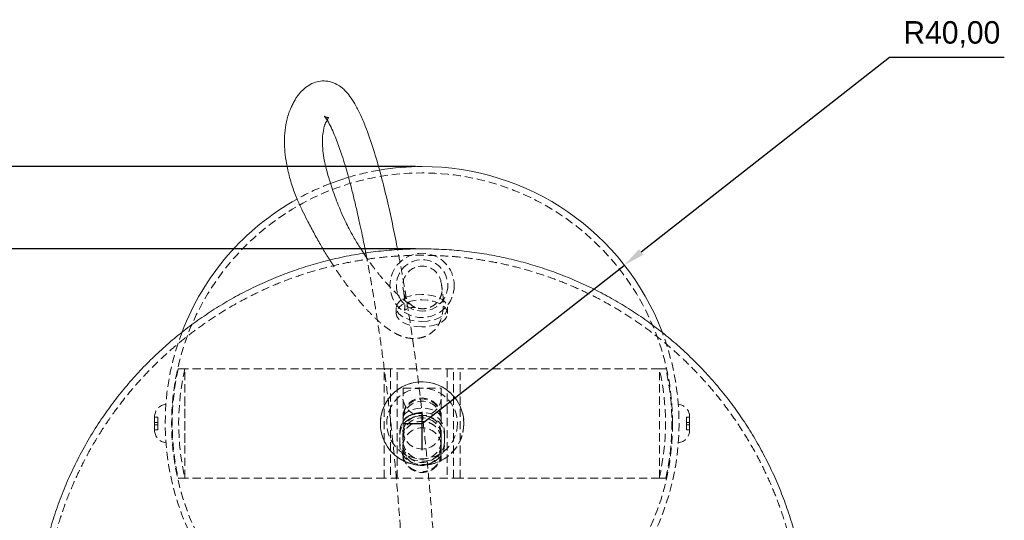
# Model space of a CAD drawing. Header units: millimetres. Extents: x 221 to 745, y 255 to 728.
# Tile 6 of 7: x 313 to 467, y 650 to 728. Entities that reach past the tile are written whole.
import ezdxf

# ---------------------------------------------------------------- set-up
doc = ezdxf.new("R2010")
doc.units = ezdxf.units.MM
doc.header["$PDSIZE"] = -1
doc.linetypes.add('CENTERX2', pattern=[20.32, 12.7, -2.54, 2.54, -2.54])
doc.linetypes.add('HIDDEN', pattern=[1.905, 1.27, -0.635])
doc.dimstyles.new('ISO-25', dxfattribs={"dimtxt": 2.5, "dimasz": 2.5, "dimexe": 1.25, "dimexo": 0.625, "dimtad": 1, "dimtxsty": 'Standard', "dimcen": 2.5, "dimadec": 0, "dimazin": 0, "dimtfac": 1, "dimtmove": 0, "dimatfit": 3, "dimfxl": 1, "dimarcsym": 0})

# ---------------------------------------------------------------- blocks, each defined once
blk = doc.blocks.new('*D1')
at = {"color": 0, "lineweight": -2, "transparency": 16777216}
for p, q in [((375.03, 692.51), (259.32, 692.51)), ((260.32, 575.64), (260.32, 689.21)), ((375.01, 572.33), (259.32, 572.33))]:
    blk.add_line(p, q, dxfattribs=at)
at = {"color": 0, "transparency": 16777216}
for points in [[(259.77, 689.21), (260.87, 689.21), (260.32, 692.51)], [(259.77, 575.64), (260.87, 575.64), (260.32, 572.33)]]:
    blk.add_solid(points, dxfattribs=at)
at = {"layer": 'Defpoints', "color": 0, "transparency": 16777216}
for p in [(260.32, 692.51), (376.03, 692.51), (376.01, 572.33)]:
    blk.add_point(p, dxfattribs=at)
at = {"color": 0, "lineweight": 9, "transparency": 16777216, "insert": (255.34, 632.53), "char_height": 3.5, "attachment_point": 5, "rotation": 90}
blk.add_mtext('120', dxfattribs=at)
blk = doc.blocks.new('*D2')
at = {"color": 0, "lineweight": -2, "transparency": 16777216}
for p, q in [((448.82, 722.32), (410.13, 692.02)), ((466.68, 722.32), (448.82, 722.32)), ((376.03, 665.33), (407.53, 689.99))]:
    blk.add_line(p, q, dxfattribs=at)
at = {"color": 0, "transparency": 16777216}
blk.add_solid([(409.79, 692.45), (410.47, 691.59), (407.53, 689.99)], dxfattribs=at)
at = {"layer": 'Defpoints', "color": 0, "transparency": 16777216}
for p in [(407.53, 689.99), (376.03, 665.33)]:
    blk.add_point(p, dxfattribs=at)
at = {"color": 0, "lineweight": 9, "transparency": 16777216, "insert": (458.51, 725.88), "char_height": 3.5, "attachment_point": 5}
blk.add_mtext('R40,00', dxfattribs=at)
blk = doc.blocks.new('*D3')
at = {"color": 0, "lineweight": -2, "transparency": 16777216}
for p, q in [((375.03, 705.33), (228.49, 705.33)), ((229.49, 702.02), (229.49, 575.65)), ((375.85, 572.35), (228.49, 572.35))]:
    blk.add_line(p, q, dxfattribs=at)
at = {"color": 0, "transparency": 16777216}
for points in [[(228.94, 702.02), (230.04, 702.02), (229.49, 705.33)], [(228.94, 575.65), (230.04, 575.65), (229.49, 572.35)]]:
    blk.add_solid(points, dxfattribs=at)
at = {"layer": 'Defpoints', "color": 0, "transparency": 16777216}
for p in [(376.03, 705.33), (229.49, 572.35), (376.85, 572.35)]:
    blk.add_point(p, dxfattribs=at)
at = {"color": 0, "lineweight": 9, "transparency": 16777216, "insert": (223.43, 638.68), "char_height": 3.5, "attachment_point": 5, "rotation": 90}
blk.add_mtext('133', dxfattribs=at)

msp = doc.modelspace()

# ---------------------------------------------------------------- linework, layer by layer
at = {"color": 7, "linetype": 'HIDDEN', "lineweight": 0}
for p, q in [((372.008, 683.322), (372.008, 682.47)), ((380.008, 682.47), (380.008, 683.322)), ((338.073, 673.825), (339.073, 673.825)), ((339.073, 656.825), (339.073, 673.825)), ((370.133, 673.825), (339.073, 673.825)), ((370.133, 656.825), (370.133, 673.825)), ((370.133, 673.825), (381.933, 673.825)), ((371.133, 673.825), (371.133, 656.825)), ((372.133, 656.825), (372.133, 673.825)), ((379.933, 673.825), (379.933, 656.825)), ((380.933, 656.825), (380.933, 673.825)), ((381.933, 656.825), (381.933, 673.825)), ((412.989, 673.825), (381.933, 673.825)), ((412.989, 673.825), (413.989, 673.825)), ((412.989, 656.825), (412.989, 673.825)), ((373.058, 670.843), (379.008, 670.843)), ((373.058, 670.843), (373.058, 666.18)), ((379.008, 670.843), (379.008, 666.18)), ((337.247, 668.325), (337.148, 668.325)), ((339.076, 668.325), (339.073, 668.325)), ((339.076, 662.325), (339.076, 668.325)), ((414.92, 668.325), (414.812, 668.325)), ((334.376, 666.335), (334.376, 666.317)), ((334.876, 666.335), (334.376, 666.335)), ((334.876, 665.469), (334.376, 665.469)), ((334.376, 665.469), (334.376, 665.14)), ((334.876, 666.335), (334.876, 665.469)), ((334.876, 665.469), (334.876, 665.14)), ((373.058, 666.18), (373.058, 664.108)), ((379.008, 666.18), (379.008, 664.108)), ((417.189, 666.335), (417.689, 666.335)), ((417.189, 666.335), (417.189, 665.469)), ((417.189, 665.469), (417.189, 665.14)), ((417.189, 665.469), (417.689, 665.469)), ((417.689, 666.335), (417.689, 666.317)), ((417.689, 666.335), (417.689, 666.335)), ((417.689, 665.469), (417.689, 665.14)), ((334.876, 665.14), (334.376, 665.14)), ((334.876, 664.333), (334.376, 664.333)), ((334.876, 665.14), (334.876, 664.333)), ((372.558, 664.108), (372.558, 663.59)), ((373.058, 663.833), (373.058, 664.108)), ((379.008, 664.108), (379.008, 663.847)), ((379.508, 664.108), (379.508, 663.59)), ((417.189, 665.14), (417.689, 665.14)), ((417.189, 665.14), (417.189, 664.333)), ((417.189, 664.333), (417.689, 664.333)), ((337.145, 662.325), (337.242, 662.325)), ((339.073, 662.325), (339.076, 662.325)), ((372.558, 661.879), (372.558, 663.59)), ((373.008, 662.795), (373.008, 663.748)), ((373.058, 663.59), (373.058, 662.036)), ((379.008, 663.315), (379.008, 663.748)), ((379.008, 663.315), (379.008, 662.036)), ((379.508, 663.59), (379.508, 661.879)), ((414.805, 662.325), (414.917, 662.325)), ((373.008, 661.951), (373.008, 661.803)), ((373.058, 660.325), (373.058, 662.036)), ((379.008, 662.036), (379.008, 660.325)), ((379.008, 661.803), (379.008, 661.937)), ((373.058, 660.325), (373.058, 659.546)), ((379.008, 659.546), (379.008, 660.325)), ((339.073, 656.825), (338.068, 656.825)), ((370.133, 656.825), (339.073, 656.825)), ((381.933, 656.825), (370.133, 656.825)), ((412.989, 656.825), (381.933, 656.825)), ((413.977, 656.825), (412.989, 656.825))]:
    msp.add_line(p, q, dxfattribs=at)
at = {"color": 7, "linetype": 'Continuous'}
for p, q in [((376.033, 665.325), (376.033, 666.955)), ((373.058, 665.325), (376.033, 665.325))]:
    msp.add_line(p, q, dxfattribs=at)
at = {"color": 7, "linetype": 'CENTERX2'}
msp.add_line((376.033, 661.18), (376.033, 666.855), dxfattribs=at)
at = {"color": 7, "linetype": 'Continuous', "lineweight": 15, "flags": 128}
msp.add_lwpolyline([(361.781, 702.7), (362.205, 702.859), (364.572, 703.648)], dxfattribs=at)
at = {"color": 7, "linetype": 'HIDDEN', "lineweight": 0, "flags": 128}
for points in [[(376.008, 681.215), (376.898, 681.267), (377.743, 681.423), (378.502, 681.674), (379.135, 682.008), (379.612, 682.407), (379.907, 682.853), (380.008, 683.322), (379.907, 683.79), (379.612, 684.236), (379.135, 684.635), (378.502, 684.969), (377.743, 685.22), (376.898, 685.376), (376.008, 685.428), (375.118, 685.376), (374.272, 685.22), (373.514, 684.969), (372.88, 684.635), (372.404, 684.236), (372.108, 683.79), (372.008, 683.322), (372.108, 682.853), (372.404, 682.407), (372.88, 682.008), (373.514, 681.674), (374.272, 681.423), (375.118, 681.267), (376.008, 681.215)], [(376.008, 680.363), (375.118, 680.416), (374.272, 680.571), (373.514, 680.822), (372.88, 681.156), (372.404, 681.556), (372.108, 682.001), (372.008, 682.47), (372.108, 682.939), (372.404, 683.384), (372.88, 683.783), (373.514, 684.117), (374.272, 684.368), (375.118, 684.524), (376.008, 684.577), (376.898, 684.524), (377.743, 684.368), (378.502, 684.117), (379.135, 683.783), (379.612, 683.384), (379.907, 682.939), (380.008, 682.47), (379.907, 682.001), (379.612, 681.556), (379.135, 681.156), (378.502, 680.822), (377.743, 680.571), (376.898, 680.416), (376.008, 680.363)], [(372.558, 664.108), (372.659, 664.819), (372.956, 665.489), (373.432, 666.079), (374.059, 666.554), (374.8, 666.887), (375.614, 667.059), (376.452, 667.059), (377.265, 666.887), (378.007, 666.554), (378.634, 666.079), (379.11, 665.489), (379.407, 664.819), (379.508, 664.108)], [(379.008, 666.18), (378.906, 666.579), (378.609, 666.951), (378.136, 667.27), (377.52, 667.515), (376.803, 667.669), (376.033, 667.722), (375.263, 667.669), (374.545, 667.515), (373.929, 667.27), (373.456, 666.951), (373.159, 666.579), (373.058, 666.18)], [(372.558, 663.59), (372.659, 664.301), (372.956, 664.971), (373.432, 665.561), (374.059, 666.036), (374.8, 666.369), (375.614, 666.54), (376.452, 666.54), (377.265, 666.369), (378.007, 666.036), (378.634, 665.561), (379.11, 664.971), (379.407, 664.301), (379.508, 663.59)], [(379.508, 662.397), (379.407, 661.686), (379.11, 661.016), (378.634, 660.426), (378.007, 659.951), (377.265, 659.618), (376.452, 659.447), (375.614, 659.447), (374.8, 659.618), (374.059, 659.951), (373.432, 660.426), (372.956, 661.016), (372.659, 661.686), (372.558, 662.397)], [(379.508, 661.879), (379.407, 661.168), (379.11, 660.498), (378.634, 659.908), (378.007, 659.433), (377.265, 659.1), (376.452, 658.929), (375.614, 658.929), (374.8, 659.1), (374.059, 659.433), (373.432, 659.908), (372.956, 660.498), (372.659, 661.168), (372.558, 661.879)]]:
    msp.add_lwpolyline(points, dxfattribs=at)
at = {"color": 7, "linetype": 'Continuous', "flags": 128}
msp.add_lwpolyline([(373.058, 665.325), (373.085, 665.638), (373.235, 665.942), (373.499, 666.224), (373.868, 666.472), (374.326, 666.677), (374.854, 666.829), (375.431, 666.923), (376.033, 666.955)], dxfattribs=at)
at = {"color": 7, "linetype": 'HIDDEN', "lineweight": 0}
for centre, radius in [((376.033, 665.325), 39), ((376.033, 686.825), 5), ((376.033, 686.825), 4), ((376.033, 665.325), 6.49), ((376.033, 665.325), 5.5)]:
    msp.add_circle(centre, radius, dxfattribs=at)
at = {"color": 7, "linetype": 'Continuous', "lineweight": 15}
for start, end in [(90, 99.54083), (20.87746, 90), (119.12365, 159.07915)]:
    msp.add_arc((376.033, 665.325), 40, start, end, dxfattribs=at)
at = {"color": 7, "linetype": 'HIDDEN', "lineweight": 0}
for centre, radius, start, end in [((376.033, 665.325), 40, 99.54083, 106.64885), ((376.033, 665.325), 40, 110.87215, 119.12365), ((376.033, 686.825), 3, 3.31878, 196.36228), ((376.033, 665.325), 40, 159.07915, 20.87746), ((376.03, 665.314), 38.9, 167.36208, 192.60503), ((376.03, 665.314), 37.9, 167.02288, 192.94331), ((376.023, 665.353), 37.9, 346.99595, 12.91639), ((376.023, 665.353), 38.9, 347.33588, 12.57883), ((376.033, 665.325), 6.5, 297.2383, 242.7617), ((376.033, 666.325), 2.975, 0, 180), ((376.033, 666.18), 2.975, 0, 180), ((376.033, 669.509), 2.999, 187.19734, 352.80266), ((376.033, 665.805), 2.999, 7.19734, 172.80266), ((336.376, 666.339), 2, 96.60324, 180), ((415.689, 666.339), 2, 0, 83.0874), ((376.033, 663.214), 2.999, 7.19734, 172.80266), ((336.376, 664.312), 2, 179.99769, 263.14301), ((376.033, 661.66), 2.999, 7.19734, 172.80266), ((376.033, 664.325), 2.975, 180, 0), ((415.689, 664.312), 2, 276.59417, 0.00231), ((376.033, 662.773), 2.999, 187.19734, 352.80266), ((376.033, 662.255), 2.999, 187.19734, 352.80266), ((376.033, 660.701), 2.999, 187.19734, 352.80266), ((376.033, 665.325), 6.5, 242.7617, 264.93431), ((376.033, 665.325), 6.5, 277.54184, 297.2383)]:
    msp.add_arc(centre, radius, start, end, dxfattribs=at)
at = {"color": 7, "linetype": 'Continuous', "lineweight": 15}
for points, knots in [([(372.221, 692.375), (372.169, 692.653), (371.882, 694.183), (371.307, 696.936), (370.476, 700.638), (369.543, 704.337), (368.481, 708.02), (367.424, 711.088), (366.432, 713.421), (365.651, 714.955), (364.881, 716.168), (364.228, 716.986), (363.527, 717.642), (362.728, 718.19), (361.674, 718.594), (360.514, 718.695), (359.376, 718.48), (358.363, 718.008), (357.481, 717.306), (356.887, 716.666), (356.515, 716.15), (356.236, 715.68), (355.941, 715.119), (355.583, 714.393), (355.265, 713.623), (355.013, 712.775), (354.755, 711.584), (354.584, 710.12), (354.591, 708.417), (354.776, 706.555), (355.171, 704.462), (355.785, 702.231), (356.559, 700.227), (357.354, 698.511), (358.201, 696.833), (359.138, 695.064), (360.162, 693.224), (361.003, 691.801), (361.514, 691.01), (361.668, 690.772)], [0, 0, 0, 0, 0.0149626, 0.0824336, 0.150804, 0.219856, 0.2913355, 0.3634279, 0.4029968, 0.4377189, 0.464631, 0.4858779, 0.4972742, 0.5133369, 0.5331332, 0.5513314, 0.5681046, 0.5864288, 0.6045736, 0.6191019, 0.6251431, 0.6322759, 0.6411693, 0.6509304, 0.6652008, 0.6791151, 0.6922677, 0.7166361, 0.7395667, 0.7623604, 0.793178, 0.8260838, 0.856135, 0.8802094, 0.9028227, 0.9324592, 0.9615397, 0.9884249, 1, 1, 1, 1]), ([(360.812, 713.145), (360.812, 713.143), (360.813, 713.137), (360.943, 712.992), (361.245, 712.574), (361.716, 711.756), (362.241, 710.629), (362.714, 709.471), (363.147, 708.295), (363.588, 706.996), (364.024, 705.598), (364.477, 704.033), (364.939, 702.327), (365.431, 700.381), (365.912, 698.342), (366.342, 696.403), (366.698, 694.72), (366.979, 693.334), (367.161, 692.412), (367.249, 691.954), (367.267, 691.859)], [0, 0, 0, 0, 0.0161553, 0.0444082, 0.0731348, 0.1389718, 0.2008646, 0.2598999, 0.3149147, 0.3703181, 0.438845, 0.5015691, 0.5738224, 0.6562807, 0.7447388, 0.8241756, 0.8911802, 0.9462914, 0.9887897, 1, 1, 1, 1]), ([(366.944, 691.806), (366.735, 692.126), (366.184, 692.968), (365.421, 694.241), (364.703, 695.549), (364.057, 696.827), (363.395, 698.276), (362.751, 699.878), (362.125, 701.622), (361.506, 703.494), (360.987, 705.358), (360.665, 707.063), (360.51, 708.562), (360.497, 709.945), (360.657, 711.022), (360.83, 711.684), (360.917, 711.939), (360.978, 712.096), (361.099, 712.305), (361.156, 712.333), (361.233, 712.506), (361.245, 712.533)], [0, 0, 0, 0, 0.0485516, 0.1280531, 0.1886987, 0.2382573, 0.3102436, 0.3913847, 0.4578838, 0.5459374, 0.6424941, 0.7045164, 0.7690002, 0.8360319, 0.8882487, 0.9148456, 0.9213539, 0.9280985, 0.9438046, 0.9912263, 1, 1, 1, 1]), ([(376.008, 572.334), (377.007, 572.349), (379.11, 572.379), (382.328, 572.638), (385.664, 573.08), (388.895, 573.698), (391.996, 574.465), (394.949, 575.359), (397.85, 576.402), (400.692, 577.591), (403.469, 578.924), (406.174, 580.396), (408.8, 582.005), (411.34, 583.746), (413.788, 585.616), (416.137, 587.608), (418.382, 589.719), (420.516, 591.943), (422.535, 594.274), (424.502, 596.797), (426.395, 599.517), (428.187, 602.433), (429.804, 605.434), (431.241, 608.506), (432.497, 611.64), (433.57, 614.823), (434.46, 618.046), (435.167, 621.298), (435.69, 624.57), (436.031, 627.85), (436.191, 631.13), (436.172, 634.4), (435.977, 637.649), (435.607, 640.87), (435.068, 644.053), (434.361, 647.189), (433.491, 650.27), (432.463, 653.289), (431.282, 656.237), (429.951, 659.107), (428.478, 661.893), (426.867, 664.587), (425.125, 667.184), (423.257, 669.677), (421.269, 672.062), (419.169, 674.334), (416.962, 676.488), (414.654, 678.519), (412.253, 680.426), (409.763, 682.203), (407.19, 683.849), (404.541, 685.36), (401.819, 686.735), (399.03, 687.971), (396.176, 689.066), (393.261, 690.018), (390.286, 690.824), (387.255, 691.481), (384.166, 691.985), (381.023, 692.331), (377.828, 692.513), (374.582, 692.524), (371.293, 692.358), (367.97, 692.005), (364.624, 691.46), (361.398, 690.746), (358.314, 689.885), (355.39, 688.905), (352.522, 687.778), (349.716, 686.506), (346.98, 685.092), (344.32, 683.54), (341.743, 681.855), (339.255, 680.039), (336.863, 678.098), (334.573, 676.037), (332.391, 673.861), (330.323, 671.575), (328.374, 669.185), (326.483, 666.607), (324.674, 663.836), (322.973, 660.877), (321.448, 657.838), (320.104, 654.732), (318.942, 651.572), (317.963, 648.367), (317.168, 645.127), (316.556, 641.864), (316.127, 638.586), (315.879, 635.305), (315.812, 632.029), (315.922, 628.769), (316.207, 625.533), (316.665, 622.331), (317.291, 619.171), (318.083, 616.062), (319.034, 613.012), (320.142, 610.029), (321.401, 607.12), (322.806, 604.292), (324.351, 601.553), (326.03, 598.908), (327.838, 596.364), (329.768, 593.926), (331.815, 591.599), (333.971, 589.388), (336.23, 587.296), (338.587, 585.329), (341.035, 583.489), (343.568, 581.779), (346.181, 580.202), (348.868, 578.761), (351.625, 577.457), (354.448, 576.293), (357.334, 575.271), (360.28, 574.394), (363.284, 573.665), (366.345, 573.086), (369.462, 572.665), (372.688, 572.388), (374.878, 572.353), (376.008, 572.334)], [0, 0, 0, 0, 0.0079317, 0.0167056, 0.0256128, 0.0346444, 0.0428128, 0.0509752, 0.0591319, 0.0672844, 0.0754341, 0.0835823, 0.0917302, 0.0998785, 0.1080279, 0.1161791, 0.1243322, 0.1324875, 0.1406451, 0.148805, 0.1578855, 0.1669488, 0.1759677, 0.1849422, 0.1938729, 0.2027608, 0.2116069, 0.2204121, 0.2291774, 0.2379034, 0.2465912, 0.2552413, 0.2638545, 0.2724315, 0.2809727, 0.2894787, 0.2979501, 0.3063872, 0.3147906, 0.3231608, 0.3314982, 0.3398036, 0.3480775, 0.3563208, 0.3645346, 0.37272, 0.3808787, 0.3890128, 0.3971247, 0.4052178, 0.4132962, 0.421365, 0.4294305, 0.4375007, 0.4455851, 0.4536951, 0.4618439, 0.4700466, 0.4783198, 0.4866806, 0.4951454, 0.5037286, 0.5124402, 0.5212841, 0.5302568, 0.5393474, 0.5475116, 0.5556706, 0.5638247, 0.5719754, 0.5801241, 0.588272, 0.59642, 0.6045689, 0.6127193, 0.6208715, 0.6290259, 0.6371825, 0.6453415, 0.6535027, 0.6625617, 0.6716018, 0.6805977, 0.6895495, 0.698458, 0.7073243, 0.7161492, 0.7249337, 0.7336787, 0.7423849, 0.7510532, 0.7596842, 0.7682787, 0.7768371, 0.7853601, 0.7938482, 0.8023019, 0.8107216, 0.8191078, 0.827461, 0.8357819, 0.8440709, 0.852329, 0.8605569, 0.8687559, 0.8769273, 0.885073, 0.8931953, 0.9012971, 0.9093821, 0.9174548, 0.925521, 0.9335879, 0.9416641, 0.9497601, 0.9578883, 0.9660629, 0.9742998, 0.982616, 0.9910284, 1, 1, 1, 1])]:
    msp.add_open_spline(points, degree=3, knots=knots, dxfattribs=at)
at = {"color": 7, "linetype": 'HIDDEN', "lineweight": 0}
for points, knots in [([(361.245, 712.533), (361.275, 712.605), (361.334, 712.75), (361.46, 712.912), (361.486, 712.96), (361.418, 712.959), (361.083, 712.994), (360.855, 713.116), (360.801, 713.16), (360.81, 713.147), (360.812, 713.145)], [0, 0, 0, 0, 0.1351836, 0.2741588, 0.3613707, 0.4442152, 0.6466231, 0.7696688, 0.9562137, 1, 1, 1, 1]), ([(376.008, 573.334), (376.998, 573.349), (379.085, 573.379), (382.276, 573.638), (385.585, 574.08), (388.79, 574.698), (391.864, 575.466), (394.79, 576.36), (397.663, 577.402), (400.478, 578.591), (403.227, 579.923), (405.902, 581.395), (408.498, 583.002), (411.008, 584.742), (413.425, 586.609), (415.743, 588.599), (417.956, 590.706), (420.057, 592.926), (422.042, 595.251), (423.973, 597.768), (425.828, 600.48), (427.58, 603.386), (429.155, 606.375), (430.551, 609.434), (431.765, 612.552), (432.795, 615.718), (433.642, 618.921), (434.306, 622.151), (434.786, 625.399), (435.085, 628.653), (435.203, 631.904), (435.142, 635.142), (434.905, 638.359), (434.496, 641.543), (433.917, 644.688), (433.172, 647.784), (432.265, 650.822), (431.201, 653.796), (429.986, 656.697), (428.623, 659.517), (427.119, 662.251), (425.48, 664.892), (423.711, 667.433), (421.819, 669.869), (419.81, 672.195), (417.69, 674.406), (415.465, 676.497), (413.143, 678.466), (410.729, 680.307), (408.229, 682.019), (405.649, 683.598), (402.994, 685.042), (400.268, 686.349), (397.476, 687.516), (394.622, 688.542), (391.707, 689.423), (388.733, 690.158), (385.703, 690.741), (382.616, 691.17), (379.475, 691.439), (376.283, 691.54), (373.043, 691.468), (369.763, 691.213), (366.454, 690.77), (363.25, 690.153), (360.175, 689.387), (357.249, 688.494), (354.375, 687.453), (351.56, 686.265), (348.811, 684.935), (346.134, 683.464), (343.538, 681.858), (341.027, 680.119), (338.609, 678.253), (336.29, 676.264), (334.077, 674.158), (331.975, 671.939), (329.989, 669.614), (328.057, 667.098), (326.2, 664.387), (324.448, 661.482), (322.871, 658.493), (321.474, 655.434), (320.259, 652.317), (319.227, 649.152), (318.378, 645.949), (317.714, 642.718), (317.232, 639.471), (316.932, 636.217), (316.813, 632.966), (316.872, 629.727), (317.107, 626.511), (317.516, 623.326), (318.094, 620.181), (318.838, 617.085), (319.743, 614.046), (320.806, 611.072), (322.02, 608.17), (323.382, 605.349), (324.885, 602.614), (326.523, 599.973), (328.291, 597.431), (330.182, 594.994), (332.191, 592.668), (334.31, 590.456), (336.534, 588.364), (338.855, 586.394), (341.269, 584.552), (343.768, 582.839), (346.348, 581.259), (349.002, 579.814), (351.727, 578.506), (354.519, 577.338), (357.373, 576.311), (360.287, 575.429), (363.261, 574.693), (366.291, 574.109), (369.377, 573.678), (372.478, 573.413), (374.695, 573.338), (375.864, 573.335), (376.008, 573.334)], [0, 0, 0, 0, 0.007999, 0.0168491, 0.0258357, 0.0349498, 0.0431866, 0.051417, 0.0596418, 0.0678622, 0.0760799, 0.0842961, 0.092512, 0.1007285, 0.1089463, 0.1171658, 0.1253874, 0.1336112, 0.1418375, 0.1500661, 0.159221, 0.1683578, 0.1774489, 0.1864945, 0.1954954, 0.2044525, 0.2133669, 0.2222394, 0.2310711, 0.2398629, 0.2486155, 0.2573296, 0.2660061, 0.2746455, 0.2832485, 0.2918155, 0.3003471, 0.3088437, 0.317306, 0.3257344, 0.3341294, 0.3424918, 0.3508222, 0.3591216, 0.3673912, 0.3756323, 0.3838467, 0.3920368, 0.4002054, 0.4083562, 0.4164938, 0.424624, 0.432754, 0.4408925, 0.4490502, 0.4572396, 0.4654753, 0.4737735, 0.4821516, 0.4906273, 0.4992168, 0.5079332, 0.516784, 0.5257697, 0.5348829, 0.5431197, 0.5513502, 0.559575, 0.5677955, 0.5760132, 0.5842295, 0.5924453, 0.6006618, 0.6088795, 0.617099, 0.6253206, 0.6335445, 0.6417707, 0.6499993, 0.6591545, 0.6682916, 0.6773831, 0.686429, 0.6954302, 0.7043876, 0.7133023, 0.7221752, 0.7310072, 0.7397992, 0.748552, 0.7572665, 0.7659433, 0.7745829, 0.7831861, 0.7917534, 0.8002853, 0.8087822, 0.8172447, 0.8256733, 0.8340686, 0.8424312, 0.8507619, 0.8590615, 0.8673312, 0.8755725, 0.8837871, 0.8919774, 0.9001461, 0.908297, 0.9164347, 0.924565, 0.932695, 0.9408334, 0.9489909, 0.95718, 0.9654153, 0.9737129, 0.9820904, 0.9905654, 0.9988374, 1, 1, 1, 1]), ([(373.17, 685.726), (373.199, 685.554), (373.278, 685.082), (373.336, 684.441), (373.364, 683.77), (373.337, 683.283), (373.291, 683.003), (373.282, 682.932), (373.361, 682.987), (373.504, 683.08), (373.982, 683.293), (374.602, 683.394), (374.956, 683.372), (375.05, 683.356), (374.722, 683.488), (374.083, 683.87), (373.225, 684.511), (372.363, 685.269), (371.472, 686.128), (370.49, 687.158), (369.454, 688.361), (368.512, 689.561), (367.734, 690.637), (367.236, 691.353), (366.987, 691.74), (366.944, 691.806)], [0, 0, 0, 0, 0.0380231, 0.1043969, 0.1592771, 0.22364, 0.2707942, 0.3068812, 0.3390494, 0.3691018, 0.4001938, 0.4368949, 0.4732028, 0.5077593, 0.5452299, 0.5901751, 0.6418369, 0.6896263, 0.7310598, 0.7844205, 0.8476191, 0.9054996, 0.9501752, 0.9914736, 1, 1, 1, 1]), ([(367.267, 691.859), (367.302, 691.677), (367.451, 690.907), (367.732, 689.395), (368.131, 687.164), (368.588, 684.457), (369.096, 681.261), (369.686, 677.274), (370.333, 672.495), (371.01, 666.921), (371.655, 660.875), (372.249, 654.39), (372.766, 647.522), (373.171, 640.334), (373.449, 632.939), (373.467, 627.846), (373.477, 625.309)], [0, 0, 0, 0, 0.009023, 0.0381692, 0.0743694, 0.1179234, 0.1691108, 0.2274875, 0.3069454, 0.3929888, 0.4851197, 0.5825816, 0.6843315, 0.789014, 0.894925, 1, 1, 1, 1]), ([(378.539, 622.16), (378.55, 624.691), (378.571, 629.725), (378.363, 636.971), (378.039, 643.871), (377.617, 650.317), (377.136, 656.252), (376.633, 661.551), (376.132, 666.22), (375.652, 670.281), (375.192, 673.882), (374.751, 677.104), (374.292, 680.257), (373.814, 683.351), (373.287, 686.545), (372.768, 689.525), (372.393, 691.481), (372.221, 692.375)], [0, 0, 0, 0, 0.0990761, 0.1970094, 0.2917467, 0.3816906, 0.4656592, 0.5428368, 0.6089229, 0.6682859, 0.7208436, 0.7682328, 0.812027, 0.8626058, 0.9084851, 0.9581635, 1, 1, 1, 1]), ([(361.668, 690.772), (361.932, 690.355), (362.45, 689.536), (363.227, 688.396), (364.044, 687.233), (365.013, 685.921), (366.137, 684.508), (367.39, 683.077), (368.638, 681.793), (369.892, 680.674), (371.064, 679.807), (372.138, 679.19), (373.101, 678.8), (373.942, 678.601), (374.678, 678.538), (375.47, 678.585), (376.327, 678.784), (377.262, 679.234), (378.054, 679.918), (378.598, 680.677), (379.078, 681.714), (379.309, 682.905), (379.35, 684.303), (379.275, 685.51), (379.145, 686.31), (379.095, 686.622)], [0, 0, 0, 0, 0.0412084, 0.0809129, 0.115622, 0.1599925, 0.2168809, 0.2666134, 0.3210657, 0.371334, 0.4159973, 0.4563114, 0.4927526, 0.5244236, 0.5504468, 0.5729126, 0.6019003, 0.6400385, 0.6803466, 0.716146, 0.7505839, 0.8281576, 0.8881723, 0.9563239, 1, 1, 1, 1]), ([(373.154, 685.98), (373.166, 685.852), (373.207, 685.397), (373.49, 684.646), (374.125, 683.874), (374.983, 683.352), (375.685, 683.201), (376.398, 683.182), (377.125, 683.302), (378.035, 683.8), (378.73, 684.571), (379.123, 685.523), (379.176, 686.37), (379.063, 686.848), (379.028, 686.999)], [0, 0, 0, 0, 0.0384663, 0.1370551, 0.235088, 0.3335157, 0.4330273, 0.4458559, 0.5476246, 0.6494954, 0.7515751, 0.8530811, 0.9534546, 1, 1, 1, 1]), ([(334.376, 665.528), (334.376, 665.577), (334.376, 665.737), (334.376, 665.975), (334.376, 666.203), (334.376, 666.292), (334.376, 666.316), (334.376, 666.317)], [0, 0, 0, 0, 0.1253332, 0.407985, 0.6953564, 0.9879165, 1, 1, 1, 1]), ([(379.008, 663.748), (378.968, 664.099), (378.89, 664.8), (378.271, 665.713), (377.382, 666.343), (376.372, 666.619), (375.399, 666.575), (374.526, 666.269), (373.788, 665.731), (373.241, 664.975), (373.026, 664.272), (373.011, 663.85), (373.008, 663.748)], [0, 0, 0, 0, 0.1237941, 0.2478752, 0.3636467, 0.4667485, 0.5607294, 0.6521681, 0.7471532, 0.850241, 0.9638493, 1, 1, 1, 1]), ([(373.008, 662.795), (373.047, 663.149), (373.126, 663.86), (373.75, 664.784), (374.644, 665.418), (375.656, 665.692), (376.626, 665.645), (377.495, 665.335), (378.229, 664.793), (378.775, 664.03), (378.99, 663.322), (379.004, 662.897), (379.008, 662.795)], [0, 0, 0, 0, 0.1244891, 0.2492795, 0.36531, 0.4681408, 0.5615787, 0.6524772, 0.7470893, 0.8500835, 0.9639667, 1, 1, 1, 1]), ([(417.689, 666.317), (417.689, 666.316), (417.689, 666.292), (417.689, 666.203), (417.689, 665.975), (417.689, 665.737), (417.689, 665.577), (417.689, 665.528)], [0, 0, 0, 0, 0.01208352, 0.30464355, 0.59201502, 0.87466683, 1, 1, 1, 1]), ([(334.376, 664.312), (334.376, 664.312), (334.376, 664.308), (334.376, 664.337), (334.376, 664.455), (334.376, 664.695), (334.376, 664.919), (334.376, 665.057), (334.376, 665.081)], [0, 0, 0, 0, 0.0005597, 0.1744822, 0.4330295, 0.6912393, 0.947206, 1, 1, 1, 1]), ([(417.689, 665.211), (417.689, 665.143), (417.689, 664.96), (417.689, 664.694), (417.689, 664.455), (417.689, 664.337), (417.689, 664.308), (417.689, 664.312), (417.689, 664.312)], [0, 0, 0, 0, 0.136973, 0.3701917, 0.6054542, 0.8410242, 0.99949, 1, 1, 1, 1]), ([(373.008, 661.803), (373.049, 661.428), (373.131, 660.676), (373.777, 659.694), (374.7, 659.028), (375.724, 658.76), (376.678, 658.83), (377.519, 659.162), (378.236, 659.728), (378.778, 660.525), (378.99, 661.261), (379.004, 661.702), (379.008, 661.803)], [0, 0, 0, 0, 0.1277403, 0.2557997, 0.3740239, 0.4758948, 0.5660161, 0.6534562, 0.7460024, 0.8491124, 0.9653327, 1, 1, 1, 1]), ([(375.09, 657.953), (374.849, 658.049), (374.318, 658.259), (373.666, 658.873), (373.125, 659.744), (373.049, 660.443), (373.008, 660.83)], [0, 0, 0, 0, 0.1911741, 0.4214595, 0.6805527, 1, 1, 1, 1]), ([(379.008, 660.83), (378.95, 660.379), (378.845, 659.544), (378.077, 658.544), (377.141, 657.933), (376.452, 657.849), (376.153, 657.813)], [0, 0, 0, 0, 0.3124401, 0.5788268, 0.8173815, 1, 1, 1, 1])]:
    msp.add_open_spline(points, degree=3, knots=knots, dxfattribs=at)

# ---------------------------------------------------------------- dimensions: what is measured, and where the dimension line sits
at = {"lineweight": 9}
dim = msp.add_radius_dim(center=(376.033, 665.325), mpoint=(407.527, 689.985), dimstyle='ISO-25', override={"dimtxt": 3.5, "dimasz": 3.302, "dimexe": 1, "dimexo": 1, "dimgap": 1.524, "dimtih": 1, "dimtoh": 1, "dimzin": 0, "dimadec": 2, "dimtzin": 0}, dxfattribs=at)
dim.commit()
dim.dimension.update_dxf_attribs({"geometry": '*D2', "text_midpoint": (458.512, 722.319), "dimtype": 164})
for base, p1, p2, text, picture, middle in [((229.491, 572.347), (376.033, 705.325), (376.847, 572.347), '133', '*D3', (223.434, 638.685)), ((260.316, 692.512), (376.008, 572.334), (376.033, 692.512), '120', '*D1', (255.337, 632.533))]:
    dim = msp.add_linear_dim(base=base, p1=p1, p2=p2, angle=90, text=text, dimstyle='ISO-25', override={"dimtxt": 3.5, "dimasz": 3.302, "dimexe": 1, "dimexo": 1, "dimgap": 1.524, "dimtih": 1, "dimtoh": 1, "dimzin": 0, "dimadec": 2, "dimtmove": 2, "dimtzin": 0}, dxfattribs=at)
    dim.commit()
    dim.dimension.update_dxf_attribs({"geometry": picture, "text_midpoint": middle, "dimtype": 160, "text_rotation": 90})

doc.saveas('drawing.dxf')
